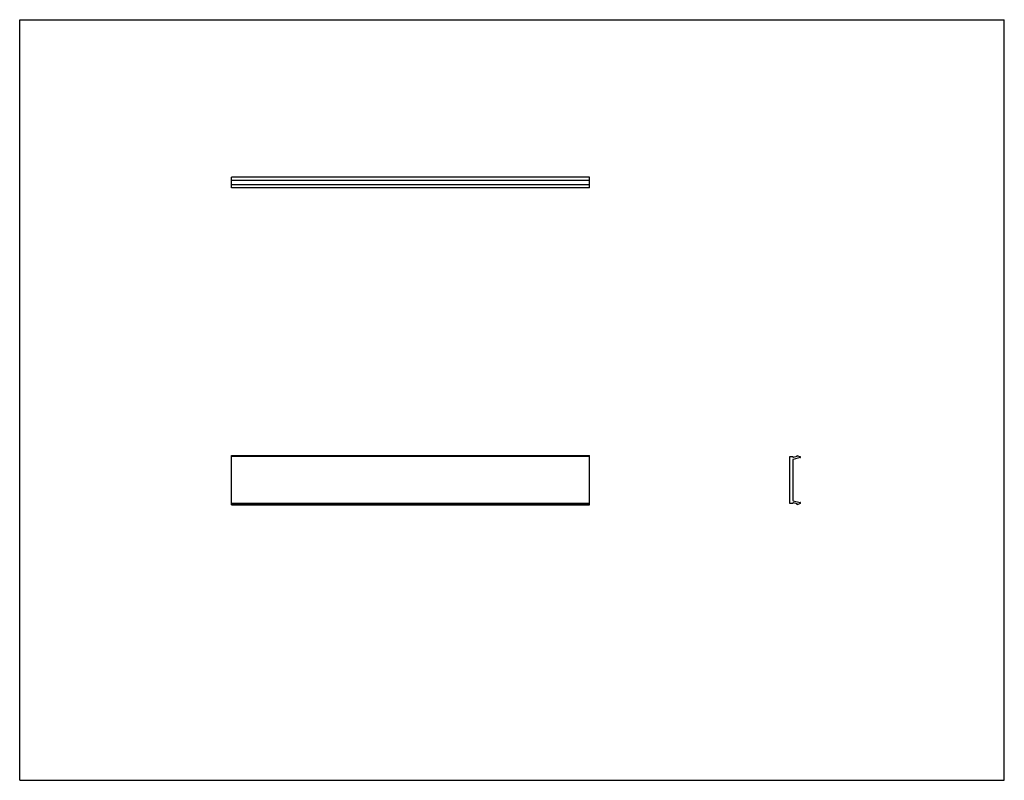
# Model space of a CAD drawing. Header units: inches. Extents: x 0 to 22, y 0 to 17.
import ezdxf

# ---------------------------------------------------------------- set-up
doc = ezdxf.new("R2010")
doc.units = ezdxf.units.IN
doc.header["$LTSCALE"] = 1.21
doc.header["$MEASUREMENT"] = 0
doc.layers.get('0').update_dxf_attribs({"linetype": 'CONTINUOUS'})

msp = doc.modelspace()

# ---------------------------------------------------------------- linework, layer by layer
at = {"color": 7, "linetype": 'CONTINUOUS'}
for p, q in [((0, 0), (0, 17)), ((0, 17), (22, 17)), ((22, 0), (22, 17)), ((4.731, 13.245), (4.731, 13.482)), ((12.731, 13.482), (4.731, 13.482)), ((12.731, 13.245), (12.731, 13.482)), ((4.731, 13.41), (12.731, 13.41)), ((12.731, 13.31), (4.731, 13.31)), ((12.731, 13.245), (4.731, 13.245)), ((4.731, 6.159), (4.731, 7.263)), ((4.731, 7.263), (12.731, 7.263)), ((12.731, 6.159), (12.731, 7.263)), ((17.374, 7.243), (17.374, 7.263)), ((17.374, 7.263), (17.44, 7.232)), ((4.731, 7.243), (12.731, 7.243)), ((12.731, 7.236), (4.731, 7.236)), ((17.209, 6.186), (17.209, 7.236)), ((17.209, 7.236), (17.274, 7.236)), ((17.274, 7.236), (17.274, 7.229)), ((17.274, 7.161), (17.274, 6.26)), ((17.438, 7.213), (17.281, 7.171)), ((17.286, 7.219), (17.374, 7.243)), ((12.731, 6.186), (4.731, 6.186)), ((4.731, 6.179), (12.731, 6.179)), ((17.274, 6.186), (17.209, 6.186)), ((17.274, 6.193), (17.274, 6.186)), ((17.281, 6.25), (17.438, 6.208)), ((17.374, 6.179), (17.286, 6.202)), ((17.44, 6.19), (17.374, 6.159)), ((17.374, 6.159), (17.374, 6.179)), ((4.731, 6.159), (12.731, 6.159)), ((0, 0), (22, 0))]:
    msp.add_line(p, q, dxfattribs=at)
for centre, start, end in [((17.284, 7.229), 180, 285), ((17.284, 7.161), 105, 180), ((17.435, 7.223), 285, 65), ((17.284, 6.26), 180, 255), ((17.284, 6.193), 75, 180), ((17.435, 6.199), 295, 75)]:
    msp.add_arc(centre, 0.01, start, end, dxfattribs=at)

doc.saveas('drawing.dxf')
